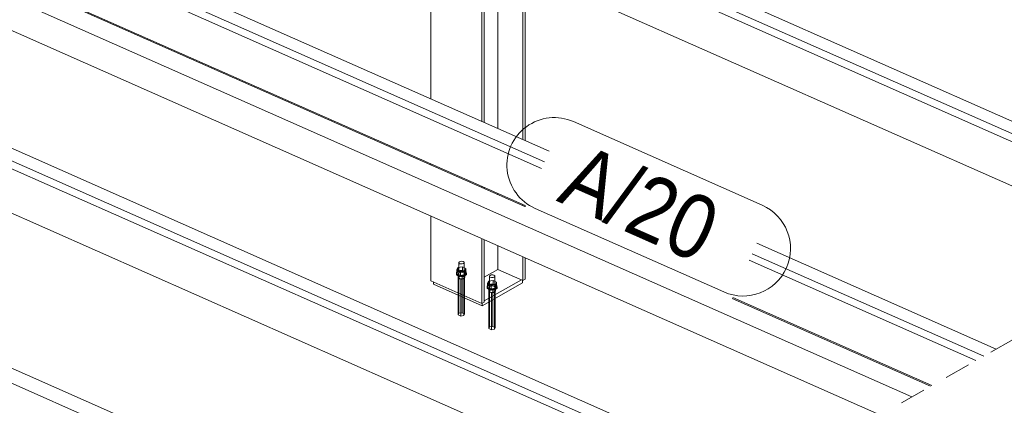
# Model space of a CAD drawing. Header units: millimetres. Extents: x -127 to 701, y 152 to 732.
# Tile 46 of 75: x 592 to 631, y 277 to 292. Entities that reach past the tile are written whole.
import ezdxf

# ---------------------------------------------------------------- set-up
doc = ezdxf.new("R2010")
doc.units = ezdxf.units.MM
for name, pattern in [('XKITLINE00', [0]), ('XKITLINE01', [4, 1, -1, 1, -1]), ('XKITLINE02', [4, 2, -2])]:
    doc.linetypes.add(name, pattern=pattern)
for name, color, linetype, lineweight in [('Schrauben', 7, 'Continuous', 0), ('Teil', 7, 'Continuous', 0), ('Text', 5, 'Continuous', 0)]:
    doc.layers.add(name, color=color, linetype=linetype, lineweight=lineweight)
doc.styles.add('ARIAL', font='ARIAL.TTF')

msp = doc.modelspace()

# ---------------------------------------------------------------- linework, layer by layer
at = {"layer": 'Schrauben', "linetype": 'XKITLINE02', "lineweight": 0}
for p, q in [((609.421, 282.514), (609.458, 282.604)), ((609.633, 282.634), (609.458, 282.604)), ((609.458, 282.454), (609.458, 282.604)), ((609.517, 282.832), (609.492, 282.808)), ((609.492, 282.23), (609.492, 282.808)), ((609.492, 282.808), (609.495, 282.78)), ((609.495, 282.78), (609.526, 282.757)), ((609.563, 282.848), (609.517, 282.832)), ((609.526, 282.757), (609.575, 282.745)), ((609.618, 282.849), (609.563, 282.848)), ((609.575, 282.745), (609.63, 282.747)), ((609.667, 282.837), (609.618, 282.849)), ((609.63, 282.747), (609.676, 282.762)), ((609.633, 282.483), (609.633, 282.634)), ((609.772, 282.572), (609.633, 282.634)), ((609.698, 282.814), (609.667, 282.837)), ((609.676, 282.762), (609.701, 282.786)), ((609.701, 282.786), (609.698, 282.814)), ((609.701, 282.209), (609.701, 282.786)), ((609.735, 282.482), (609.772, 282.572)), ((609.772, 282.422), (609.772, 282.572)), ((609.447, 282.459), (609.401, 282.413)), ((609.401, 282.378), (609.447, 282.425)), ((609.401, 282.378), (609.401, 282.413)), ((609.401, 282.413), (609.407, 282.361)), ((609.407, 282.327), (609.401, 282.378)), ((609.407, 282.361), (609.464, 282.318)), ((609.464, 282.283), (609.407, 282.327)), ((609.421, 282.364), (609.421, 282.514)), ((609.421, 282.514), (609.56, 282.453)), ((609.421, 282.364), (609.458, 282.454)), ((609.56, 282.302), (609.421, 282.364)), ((609.533, 282.488), (609.447, 282.459)), ((609.447, 282.425), (609.533, 282.453)), ((609.458, 282.454), (609.633, 282.483)), ((609.464, 282.318), (609.557, 282.295)), ((609.557, 282.26), (609.464, 282.283)), ((609.48, 282.384), (609.47, 282.364)), ((609.47, 282.364), (609.47, 282.226)), ((609.47, 282.364), (609.473, 282.345)), ((609.47, 282.226), (609.48, 282.245)), ((609.473, 282.206), (609.47, 282.226)), ((609.472, 282.199), (609.498, 282.263)), ((609.472, 282.199), (609.472, 281.527)), ((609.57, 282.156), (609.472, 282.199)), ((609.473, 282.345), (609.487, 282.326)), ((609.487, 282.188), (609.473, 282.206)), ((609.502, 282.4), (609.48, 282.384)), ((609.48, 282.245), (609.502, 282.262)), ((609.487, 282.326), (609.513, 282.311)), ((609.513, 282.172), (609.487, 282.188)), ((609.492, 282.23), (609.517, 282.255)), ((609.495, 282.203), (609.492, 282.23)), ((609.526, 282.18), (609.495, 282.203)), ((609.498, 282.263), (609.623, 282.284)), ((609.498, 282.263), (609.498, 281.515)), ((609.532, 282.413), (609.502, 282.4)), ((609.502, 282.262), (609.532, 282.274)), ((609.513, 282.311), (609.546, 282.3)), ((609.546, 282.162), (609.513, 282.172)), ((609.517, 282.255), (609.563, 282.27)), ((609.575, 282.167), (609.526, 282.18)), ((609.569, 282.42), (609.532, 282.413)), ((609.532, 282.274), (609.569, 282.282)), ((609.636, 282.491), (609.533, 282.488)), ((609.533, 282.453), (609.636, 282.456)), ((609.546, 282.3), (609.584, 282.295)), ((609.584, 282.157), (609.546, 282.162)), ((609.557, 282.295), (609.66, 282.298)), ((609.66, 282.263), (609.557, 282.26)), ((609.56, 282.453), (609.735, 282.482)), ((609.56, 282.302), (609.56, 282.453)), ((609.735, 282.332), (609.56, 282.302)), ((609.563, 282.27), (609.618, 282.272)), ((609.609, 282.421), (609.569, 282.42)), ((609.569, 282.282), (609.609, 282.283)), ((609.57, 282.156), (609.695, 282.176)), ((609.57, 282.156), (609.57, 281.484)), ((609.63, 282.169), (609.575, 282.167)), ((609.584, 282.295), (609.624, 282.296)), ((609.624, 282.158), (609.584, 282.157)), ((609.647, 282.416), (609.609, 282.421)), ((609.609, 282.283), (609.647, 282.278)), ((609.618, 282.272), (609.667, 282.26)), ((609.623, 282.284), (609.623, 281.46)), ((609.623, 282.284), (609.721, 282.241)), ((609.624, 282.296), (609.661, 282.304)), ((609.661, 282.165), (609.624, 282.158)), ((609.676, 282.184), (609.63, 282.169)), ((609.633, 282.483), (609.772, 282.422)), ((609.729, 282.468), (609.636, 282.491)), ((609.636, 282.456), (609.729, 282.433)), ((609.68, 282.406), (609.647, 282.416)), ((609.647, 282.278), (609.68, 282.267)), ((609.66, 282.298), (609.746, 282.327)), ((609.746, 282.292), (609.66, 282.263)), ((609.661, 282.304), (609.691, 282.316)), ((609.691, 282.178), (609.661, 282.165)), ((609.667, 282.26), (609.698, 282.237)), ((609.701, 282.209), (609.676, 282.184)), ((609.706, 282.39), (609.68, 282.406)), ((609.68, 282.267), (609.706, 282.252)), ((609.691, 282.316), (609.713, 282.333)), ((609.713, 282.194), (609.691, 282.178)), ((609.695, 282.176), (609.721, 282.241)), ((609.695, 282.176), (609.695, 281.429)), ((609.698, 282.237), (609.701, 282.209)), ((609.72, 282.372), (609.706, 282.39)), ((609.706, 282.252), (609.72, 282.233)), ((609.713, 282.333), (609.723, 282.352)), ((609.723, 282.214), (609.713, 282.194)), ((609.723, 282.352), (609.72, 282.372)), ((609.72, 282.233), (609.723, 282.214)), ((609.721, 282.241), (609.721, 281.417)), ((609.723, 282.352), (609.723, 282.214)), ((609.786, 282.425), (609.729, 282.468)), ((609.729, 282.433), (609.786, 282.39)), ((609.735, 282.332), (609.735, 282.482)), ((609.772, 282.422), (609.735, 282.332)), ((609.746, 282.327), (609.792, 282.373)), ((609.792, 282.338), (609.746, 282.292)), ((609.792, 282.373), (609.786, 282.425)), ((609.786, 282.39), (609.792, 282.338)), ((609.792, 282.338), (609.792, 282.373)), ((610.669, 281.834), (610.669, 281.696)), ((610.69, 281.839), (610.69, 281.7)), ((610.697, 281.733), (610.821, 281.754)), ((610.731, 281.744), (610.767, 281.751)), ((610.767, 281.751), (610.807, 281.753)), ((610.807, 281.753), (610.845, 281.748)), ((610.821, 281.754), (610.821, 281.352)), ((610.821, 281.754), (610.919, 281.71)), ((610.845, 281.748), (610.879, 281.737)), ((610.899, 281.818), (610.899, 281.679)), ((610.921, 281.822), (610.921, 281.684)), ((610.669, 281.696), (610.679, 281.715)), ((610.671, 281.676), (610.669, 281.696)), ((610.671, 281.669), (610.697, 281.733)), ((610.686, 281.658), (610.671, 281.676)), ((610.671, 281.669), (610.671, 281.267)), ((610.769, 281.626), (610.671, 281.669)), ((610.679, 281.715), (610.7, 281.732)), ((610.711, 281.642), (610.686, 281.658)), ((610.69, 281.7), (610.715, 281.725)), ((610.694, 281.673), (610.69, 281.7)), ((610.724, 281.65), (610.694, 281.673)), ((610.697, 281.733), (610.697, 281.282)), ((610.7, 281.732), (610.731, 281.744)), ((610.744, 281.632), (610.711, 281.642)), ((610.715, 281.725), (610.761, 281.74)), ((610.774, 281.637), (610.724, 281.65)), ((610.783, 281.627), (610.744, 281.632)), ((610.761, 281.74), (610.816, 281.742)), ((610.769, 281.626), (610.893, 281.646)), ((610.769, 281.626), (610.769, 281.323)), ((610.829, 281.639), (610.774, 281.637)), ((610.822, 281.628), (610.783, 281.627)), ((610.816, 281.742), (610.866, 281.73)), ((610.859, 281.635), (610.822, 281.628)), ((610.875, 281.654), (610.829, 281.639)), ((610.89, 281.648), (610.859, 281.635)), ((610.866, 281.73), (610.896, 281.707)), ((610.899, 281.679), (610.875, 281.654)), ((610.879, 281.737), (610.904, 281.722)), ((610.911, 281.664), (610.89, 281.648)), ((610.893, 281.646), (610.919, 281.71)), ((610.893, 281.646), (610.893, 281.393)), ((610.896, 281.707), (610.899, 281.679)), ((610.904, 281.722), (610.918, 281.703)), ((610.921, 281.684), (610.911, 281.664)), ((610.918, 281.703), (610.921, 281.684)), ((610.919, 281.71), (610.919, 281.408))]:
    msp.add_line(p, q, dxfattribs=at)
at = {"layer": 'Schrauben', "linetype": 'XKITLINE00', "lineweight": 0}
for p, q in [((610.715, 282.302), (610.69, 282.278)), ((610.69, 282.278), (610.69, 281.839)), ((610.69, 282.278), (610.694, 282.25)), ((610.694, 282.25), (610.724, 282.227)), ((610.761, 282.318), (610.715, 282.302)), ((610.724, 282.227), (610.774, 282.215)), ((610.816, 282.319), (610.761, 282.318)), ((610.774, 282.215), (610.829, 282.216)), ((610.866, 282.307), (610.816, 282.319)), ((610.829, 282.216), (610.875, 282.232)), ((610.896, 282.284), (610.866, 282.307)), ((610.875, 282.232), (610.899, 282.256)), ((610.899, 282.256), (610.896, 282.284)), ((610.899, 282.256), (610.899, 281.818)), ((610.645, 281.929), (610.599, 281.883)), ((610.599, 281.848), (610.645, 281.894)), ((610.599, 281.848), (610.599, 281.883)), ((610.599, 281.883), (610.605, 281.831)), ((610.605, 281.796), (610.599, 281.848)), ((610.605, 281.831), (610.662, 281.788)), ((610.662, 281.753), (610.605, 281.796)), ((610.62, 281.984), (610.656, 282.074)), ((610.62, 281.834), (610.62, 281.984)), ((610.62, 281.984), (610.758, 281.922)), ((610.62, 281.834), (610.656, 281.924)), ((610.758, 281.772), (610.62, 281.834)), ((610.731, 281.958), (610.645, 281.929)), ((610.645, 281.894), (610.731, 281.923)), ((610.832, 282.103), (610.656, 282.074)), ((610.656, 281.924), (610.656, 282.074)), ((610.656, 281.924), (610.832, 281.953)), ((610.662, 281.788), (610.755, 281.765)), ((610.755, 281.73), (610.662, 281.753)), ((610.679, 281.853), (610.669, 281.834)), ((610.669, 281.834), (610.671, 281.815)), ((610.671, 281.815), (610.686, 281.796)), ((610.7, 281.87), (610.679, 281.853)), ((610.686, 281.796), (610.711, 281.781)), ((610.731, 281.883), (610.7, 281.87)), ((610.711, 281.781), (610.744, 281.77)), ((610.835, 281.961), (610.731, 281.958)), ((610.731, 281.923), (610.835, 281.926)), ((610.767, 281.89), (610.731, 281.883)), ((610.744, 281.77), (610.783, 281.765)), ((610.755, 281.765), (610.858, 281.768)), ((610.758, 281.922), (610.933, 281.952)), ((610.758, 281.772), (610.758, 281.922)), ((610.933, 281.802), (610.758, 281.772)), ((610.807, 281.891), (610.767, 281.89)), ((610.783, 281.765), (610.822, 281.766)), ((610.845, 281.886), (610.807, 281.891)), ((610.822, 281.766), (610.859, 281.774)), ((610.832, 281.953), (610.832, 282.103)), ((610.97, 282.042), (610.832, 282.103)), ((610.832, 281.953), (610.97, 281.892)), ((610.927, 281.938), (610.835, 281.961)), ((610.835, 281.926), (610.927, 281.903)), ((610.879, 281.876), (610.845, 281.886)), ((610.858, 281.768), (610.945, 281.797)), ((610.945, 281.762), (610.858, 281.733)), ((610.859, 281.774), (610.89, 281.786)), ((610.904, 281.86), (610.879, 281.876)), ((610.89, 281.786), (610.911, 281.803)), ((610.918, 281.842), (610.904, 281.86)), ((610.911, 281.803), (610.921, 281.822)), ((610.921, 281.822), (610.918, 281.842)), ((610.984, 281.895), (610.927, 281.938)), ((610.927, 281.903), (610.984, 281.86)), ((610.933, 281.952), (610.97, 282.042)), ((610.933, 281.802), (610.933, 281.952)), ((610.97, 281.892), (610.933, 281.802)), ((610.945, 281.797), (610.991, 281.843)), ((610.991, 281.808), (610.945, 281.762)), ((610.97, 281.892), (610.97, 282.042)), ((610.991, 281.843), (610.984, 281.895)), ((610.984, 281.86), (610.991, 281.808)), ((610.991, 281.808), (610.991, 281.843)), ((609.472, 281.527), (609.472, 280.756)), ((609.498, 281.515), (609.498, 280.82)), ((609.57, 281.484), (609.57, 280.712)), ((609.623, 281.46), (609.623, 280.84)), ((609.695, 281.429), (609.695, 280.733)), ((609.721, 281.417), (609.721, 280.797)), ((610.858, 281.733), (610.755, 281.73)), ((610.893, 281.393), (610.893, 280.203)), ((610.919, 281.408), (610.919, 280.267)), ((610.671, 281.267), (610.671, 280.226)), ((610.697, 281.282), (610.697, 280.29)), ((610.769, 281.323), (610.769, 280.182)), ((610.821, 281.352), (610.821, 280.31)), ((609.472, 280.756), (609.498, 280.82)), ((609.57, 280.712), (609.472, 280.756)), ((609.498, 280.82), (609.623, 280.84)), ((609.695, 280.733), (609.57, 280.712)), ((609.623, 280.84), (609.721, 280.797)), ((609.721, 280.797), (609.695, 280.733)), ((610.671, 280.226), (610.697, 280.29)), ((610.769, 280.182), (610.671, 280.226)), ((610.697, 280.29), (610.821, 280.31)), ((610.821, 280.31), (610.919, 280.267)), ((610.919, 280.267), (610.893, 280.203)), ((610.893, 280.203), (610.769, 280.182))]:
    msp.add_line(p, q, dxfattribs=at)
at = {"layer": 'Teil', "linetype": 'XKITLINE00', "lineweight": 0}
for p, q in [((563.15, 317.572), (638.78, 284.116)), ((552.329, 313.193), (612.726, 286.475)), ((578.696, 308.963), (637.061, 283.145)), ((585.738, 307.886), (639.084, 284.288)), ((546.939, 306.411), (620.585, 273.833)), ((567.875, 304.584), (612.086, 285.027)), ((569.153, 303.969), (612.067, 284.985)), ((568.276, 303.614), (627.177, 277.558)), ((574.917, 303.507), (612.839, 286.731)), ((568.168, 302.407), (625.931, 276.855)), ((557.054, 300.205), (618.866, 272.862)), ((564.095, 299.128), (620.889, 274.005)), ((611.262, 297.085), (639.57, 284.563)), ((608.402, 289.185), (608.402, 295.823)), ((610.399, 288.301), (610.399, 294.939)), ((610.487, 288.262), (610.487, 294.9)), ((611.023, 288.025), (611.023, 294.663)), ((611.989, 287.598), (611.989, 294.236)), ((612.078, 287.559), (612.078, 294.197)), ((600.441, 292.706), (613.021, 287.141)), ((589.62, 288.327), (621.375, 274.28)), ((608.402, 286.606), (608.402, 286.657)), ((610.399, 285.723), (610.399, 285.773)), ((610.487, 285.684), (610.487, 285.734)), ((611.023, 285.447), (611.023, 285.497)), ((611.989, 285.019), (611.989, 285.07)), ((612.078, 285.01), (612.078, 285.031)), ((612.078, 284.98), (612.078, 285.01)), ((608.402, 282.086), (608.402, 284.609)), ((610.399, 281.202), (610.399, 283.726)), ((610.487, 281.252), (610.487, 283.686)), ((611.023, 282.528), (611.023, 283.449)), ((621.123, 283.557), (630.473, 279.421)), ((611.989, 282.101), (611.989, 283.022)), ((612.078, 282.151), (612.078, 282.983)), ((620.941, 283.147), (629.986, 279.146)), ((610.487, 282.225), (611.023, 282.528)), ((611.023, 282.528), (611.989, 282.101)), ((620.828, 282.891), (629.682, 278.975)), ((611.989, 282.101), (612.078, 282.151)), ((608.402, 282.086), (610.399, 281.202)), ((608.505, 281.955), (608.505, 282.04)), ((610.402, 281.116), (608.505, 281.955)), ((611.975, 282.004), (610.402, 281.116)), ((610.487, 281.302), (611.939, 282.123)), ((611.975, 282.004), (611.975, 282.107)), ((620.169, 281.401), (627.914, 277.975)), ((620.187, 281.443), (627.964, 278.003)), ((610.399, 281.202), (610.487, 281.252)), ((610.402, 281.116), (610.402, 281.204)), ((587.771, 280.572), (619.469, 266.55)), ((618.768, 266.266), (587.551, 280.075))]:
    msp.add_line(p, q, dxfattribs=at)
at = {"layer": 'Teil', "linetype": 'XKITLINE01', "lineweight": 0}
msp.add_line((660.73, 296.521), (615.053, 270.707), dxfattribs=at)
at = {"layer": 'Text', "linetype": 'XKITLINE00', "lineweight": 0}
for p, q in [((613.97, 288.298), (621.34, 285.038)), ((612.473, 284.915), (619.843, 281.654))]:
    msp.add_line(p, q, dxfattribs=at)
for centre, start, end in [((613.222, 286.607), 66.1372, 246.1372), ((620.592, 283.346), 246.1372, 66.1372)]:
    msp.add_arc(centre, 1.85, start, end, dxfattribs=at)

# ---------------------------------------------------------------- texts
at = {"layer": 'Text', "style": 'ARIAL', "width": 0.85}
msp.add_text('A/20', height=2.5, rotation=-23.8637, dxfattribs=at).set_placement((613.265, 285.221))

doc.saveas('drawing.dxf')
